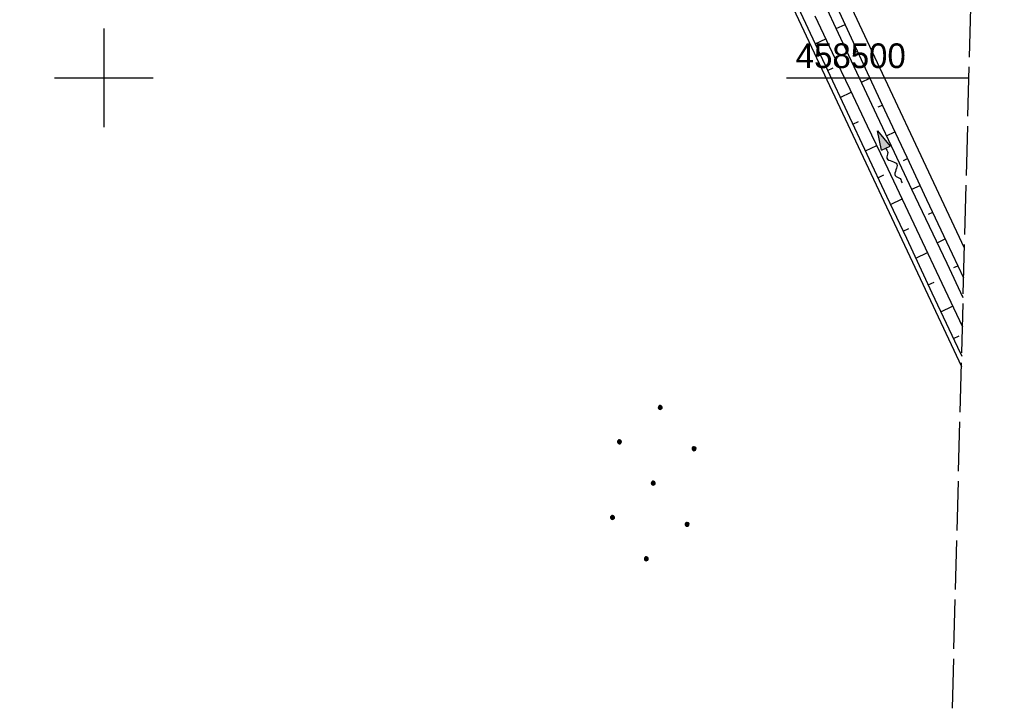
# Model space of a CAD drawing. Extents: x 508885 to 509191, y 457896 to 458644.
# Tile 44 of 57: x 509091 to 509191, y 458436 to 458506. Entities that reach past the tile are written whole.
import ezdxf

# ---------------------------------------------------------------- set-up
doc = ezdxf.new("R2010")
doc.units = 0
doc.header["$LTSCALE"] = 10
doc.header["$MEASUREMENT"] = 0
doc.linetypes.add('LT00', pattern=[0])
doc.linetypes.add('LT14', pattern=[0.6, 0.5, -0.1])
for name, color, linetype in [('--FLIEßRICHTPFEIL', 180, 'Continuous'), ('DFK_KATASTER', 250, 'LT00'), ('DFK_NUTZUNG', 250, 'LT00'), ('V112_BOESCH', 250, 'LT00'), ('V112_BOSCHUNG', 250, 'LT00'), ('V112_RASTER', 250, 'LT00')]:
    doc.layers.add(name, color=color, linetype=linetype)
doc.layers.add('-BLATT_112-RAND', color=7, linetype='LT14', plot=False)
doc.styles.get("Standard").update_dxf_attribs({"font": 'ARIAL.TTF'})

# ---------------------------------------------------------------- blocks, each defined once
blk = doc.blocks.new('FLIEßRICHTPFEIL')
at = {"layer": '--FLIEßRICHTPFEIL'}
blk.add_hatch(color=256, dxfattribs=at).paths.add_polyline_path([(-1.95, 0.4875), (-1.95, -0.4875), (0, 0)])
for p, q in [((-1.95, 0.4875), (-1.95, -0.4875)), ((-1.95, 0.4875), (0, 0)), ((0, 0), (-1.95, -0.4875))]:
    blk.add_line(p, q, dxfattribs=at)
at = {"layer": '--FLIEßRICHTPFEIL', "start_tangent": (-1, 0), "end_tangent": (-1, 0)}
blk.add_spline([(-1.95, 0), (-2.4375, 0), (-2.925, 0.325), (-3.4125, 0), (-3.9, -0.325), (-4.3875, 0), (-4.875, 0.325), (-5.3625, 0), (-5.85, 0)], degree=3, dxfattribs=at)
blk = doc.blocks.new('Ackerland7')
at = {"layer": 'DFK_NUTZUNG', "color": 0, "linetype": 'ByBlock'}
for p, q in [((-3.85, 3.601), (-3.85, 3.997)), ((3.85, 3.602), (3.85, 3.998)), ((-4, 3.928), (-4, 3.67)), ((-3.95, 3.628), (-3.95, 3.97)), ((-3.9, 3.99), (-3.9, 3.607)), ((-3.8, 3.99), (-3.8, 3.607)), ((-3.75, 3.628), (-3.75, 3.97)), ((-3.7, 3.928), (-3.7, 3.67)), ((-3.65, 3.798), (-3.65, 3.8)), ((3.7, 3.929), (3.7, 3.671)), ((3.75, 3.629), (3.75, 3.971)), ((3.8, 3.992), (3.8, 3.608)), ((3.9, 3.992), (3.9, 3.608)), ((3.95, 3.629), (3.95, 3.971)), ((4, 3.929), (4, 3.671)), ((4.05, 3.799), (4.05, 3.801)), ((-7.85, 0.129), (-7.85, -0.129)), ((-7.8, -0.171), (-7.8, 0.171)), ((-7.75, 0.192), (-7.75, -0.192)), ((-7.7, -0.198), (-7.7, 0.198)), ((-7.65, 0.192), (-7.65, -0.192)), ((-7.6, -0.171), (-7.6, 0.171)), ((-7.55, 0.129), (-7.55, -0.129)), ((-7.5, -0.001), (-7.5, 0.001)), ((-0.15, 0.129), (-0.15, -0.129)), ((-0.1, -0.171), (-0.1, 0.171)), ((-0.05, 0.192), (-0.05, -0.192)), ((0, -0.198), (0, 0.198)), ((0.05, 0.192), (0.05, -0.192)), ((0.1, -0.171), (0.1, 0.171)), ((0.15, 0.129), (0.15, -0.129)), ((0.2, -0.001), (0.2, 0.001)), ((7.55, 0.129), (7.55, -0.129)), ((7.6, -0.171), (7.6, 0.171)), ((7.65, 0.192), (7.65, -0.192)), ((7.7, -0.198), (7.7, 0.198)), ((7.75, 0.192), (7.75, -0.192)), ((7.8, -0.171), (7.8, 0.171)), ((7.85, 0.129), (7.85, -0.129)), ((7.9, -0.001), (7.9, 0.001)), ((-4, -3.671), (-4, -3.929)), ((-3.95, -3.971), (-3.95, -3.629)), ((-3.9, -3.608), (-3.9, -3.992)), ((-3.85, -3.998), (-3.85, -3.602)), ((-3.8, -3.608), (-3.8, -3.992)), ((-3.75, -3.971), (-3.75, -3.629)), ((-3.7, -3.671), (-3.7, -3.929)), ((-3.65, -3.801), (-3.65, -3.799)), ((3.7, -3.671), (3.7, -3.929)), ((3.75, -3.971), (3.75, -3.629)), ((3.8, -3.608), (3.8, -3.992)), ((3.85, -3.998), (3.85, -3.602)), ((3.9, -3.608), (3.9, -3.992)), ((3.95, -3.971), (3.95, -3.629)), ((4, -3.671), (4, -3.929)), ((4.05, -3.801), (4.05, -3.799))]:
    blk.add_line(p, q, dxfattribs=at)
for points in [[(-3.65, 3.799), (-3.67, 3.886), (-3.725, 3.955), (-3.805, 3.994), (-3.894, 3.994), (-3.975, 3.955), (-4.03, 3.886), (-4.05, 3.799), (-4.03, 3.712), (-3.975, 3.642), (-3.894, 3.604), (-3.805, 3.604), (-3.725, 3.642), (-3.67, 3.712), (-3.65, 3.799)], [(4.05, 3.8), (4.03, 3.887), (3.975, 3.956), (3.894, 3.995), (3.805, 3.995), (3.725, 3.956), (3.67, 3.887), (3.65, 3.8), (3.67, 3.713), (3.725, 3.644), (3.805, 3.605), (3.894, 3.605), (3.975, 3.644), (4.03, 3.713), (4.05, 3.8)], [(-7.5, 0), (-7.52, 0.087), (-7.575, 0.156), (-7.655, 0.195), (-7.744, 0.195), (-7.825, 0.156), (-7.88, 0.087), (-7.9, 0)], [(0.2, 0), (0.18, 0.087), (0.125, 0.156), (0.045, 0.195), (-0.044, 0.195), (-0.125, 0.156), (-0.18, 0.087), (-0.2, 0)], [(-0.2, 0), (-0.18, -0.087), (-0.125, -0.156), (-0.044, -0.195), (0.045, -0.195), (0.125, -0.156), (0.18, -0.087), (0.2, 0)], [(7.9, 0), (7.88, 0.087), (7.825, 0.156), (7.744, 0.195), (7.655, 0.195), (7.575, 0.156), (7.52, 0.087), (7.5, 0)], [(7.5, 0), (7.52, -0.087), (7.575, -0.156), (7.655, -0.195), (7.744, -0.195), (7.825, -0.156), (7.88, -0.087), (7.9, 0)], [(-7.9, 0), (-7.88, -0.087), (-7.825, -0.156), (-7.744, -0.195), (-7.655, -0.195), (-7.575, -0.156), (-7.52, -0.087), (-7.5, 0)], [(-3.65, -3.8), (-3.67, -3.713), (-3.725, -3.644), (-3.805, -3.605), (-3.894, -3.605), (-3.975, -3.644), (-4.03, -3.713), (-4.05, -3.8), (-4.03, -3.887), (-3.975, -3.956), (-3.894, -3.995), (-3.805, -3.995), (-3.725, -3.956), (-3.67, -3.887), (-3.65, -3.8)], [(4.05, -3.8), (4.03, -3.713), (3.975, -3.644), (3.894, -3.605), (3.805, -3.605), (3.725, -3.644), (3.67, -3.713), (3.65, -3.8), (3.67, -3.887), (3.725, -3.956), (3.805, -3.995), (3.894, -3.995), (3.975, -3.956), (4.03, -3.887), (4.05, -3.8)]]:
    blk.add_lwpolyline(points, dxfattribs=at)

msp = doc.modelspace()

# ---------------------------------------------------------------- linework, layer by layer
at = {"layer": '-BLATT_112-RAND'}
msp.add_lwpolyline([(508904.399, 458643.62), (508884.931, 457903.876), (509171.832, 457896.326), (509191.3, 458636.07), (508904.399, 458643.62)], dxfattribs=at)
at = {"layer": 'DFK_KATASTER'}
for p, q in [((509187.264, 458482.729), (509135.4, 458593.21)), ((509130.53, 458590.979), (509186.949, 458470.736))]:
    msp.add_line(p, q, dxfattribs=at)
at = {"layer": 'V112_BOESCH'}
for points in [[(509169.381, 458509.319), (509171.369, 458505.055), (509173.363, 458500.793), (509175.361, 458496.534), (509177.362, 458492.276), (509179.364, 458488.018), (509181.366, 458483.76), (509183.962, 458478.229), (509186.555, 458472.697), (509186.977, 458471.798)], [(509187.133, 458477.728), (509185.499, 458481.179), (509183.719, 458484.936), (509181.939, 458488.694), (509180.16, 458492.452), (509178.385, 458496.212), (509176.615, 458499.974), (509174.733, 458503.987), (509172.857, 458508.002)], [(509187.185, 458479.717), (509185.465, 458483.361), (509183.447, 458487.644), (509181.433, 458491.93), (509179.427, 458496.219), (509177.429, 458500.512), (509175.8, 458504.031), (509174.176, 458507.552)], [(509172.092, 458506.309), (509173.86, 458502.589), (509175.631, 458498.871), (509177.403, 458495.153), (509179.175, 458491.435), (509180.944, 458487.716), (509182.709, 458483.994), (509184.978, 458479.187), (509187.055, 458474.768)]]:
    msp.add_lwpolyline(points, dxfattribs=at)
at = {"layer": 'V112_BOSCHUNG'}
for p, q in [((509174.26, 458504.998), (509175.159, 458505.42)), ((509172.112, 458503.465), (509173.199, 458503.978)), ((509175.975, 458502.489), (509176.417, 458502.697)), ((509173.385, 458500.745), (509173.936, 458501.009)), ((509176.807, 458499.565), (509177.679, 458499.975)), ((509174.659, 458498.029), (509175.777, 458498.565)), ((509178.514, 458497.053), (509178.944, 458497.255)), ((509175.934, 458495.313), (509176.501, 458495.585)), ((509179.364, 458494.137), (509180.213, 458494.536)), ((509177.211, 458492.598), (509178.359, 458493.148)), ((509181.066, 458491.622), (509181.485, 458491.819)), ((509178.487, 458489.883), (509179.068, 458490.161)), ((509181.93, 458488.713), (509182.76, 458489.104)), ((509179.764, 458487.168), (509180.937, 458487.73)), ((509183.626, 458486.195), (509184.037, 458486.389)), ((509181.04, 458484.453), (509181.631, 458484.737)), ((509184.498, 458483.291), (509185.316, 458483.675)), ((509182.316, 458481.738), (509183.506, 458482.308)), ((509186.19, 458480.771), (509186.597, 458480.962)), ((509183.59, 458479.022), (509184.188, 458479.308)), ((509187.067, 458477.868), (509187.137, 458477.901)), ((509184.864, 458476.306), (509186.063, 458476.88)), ((509186.137, 458473.589), (509186.738, 458473.877))]:
    msp.add_line(p, q, dxfattribs=at)
at = {"layer": 'V112_RASTER'}
for p, q in [((509100, 458505), (509100, 458495)), ((509095, 458500), (509105, 458500)), ((509169.219, 458500), (509187.719, 458500))]:
    msp.add_line(p, q, dxfattribs=at)

# ---------------------------------------------------------------- block references
at = {"layer": '--FLIEßRICHTPFEIL', "rotation": 115.1881574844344}
msp.add_blockref('FLIEßRICHTPFEIL', (509178.444, 458494.645), dxfattribs=at)
at = {"layer": 'DFK_NUTZUNG', "rotation": 264.7376999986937}
msp.add_blockref('Ackerland7', (509155.705, 458458.936), dxfattribs=at)

# ---------------------------------------------------------------- texts
at = {"layer": 'V112_RASTER', "width": 0.958}
msp.add_text(' 458500', height=2.5, rotation=-0.00006, dxfattribs=at).set_placement((509169.219, 458501))

doc.saveas('drawing.dxf')
